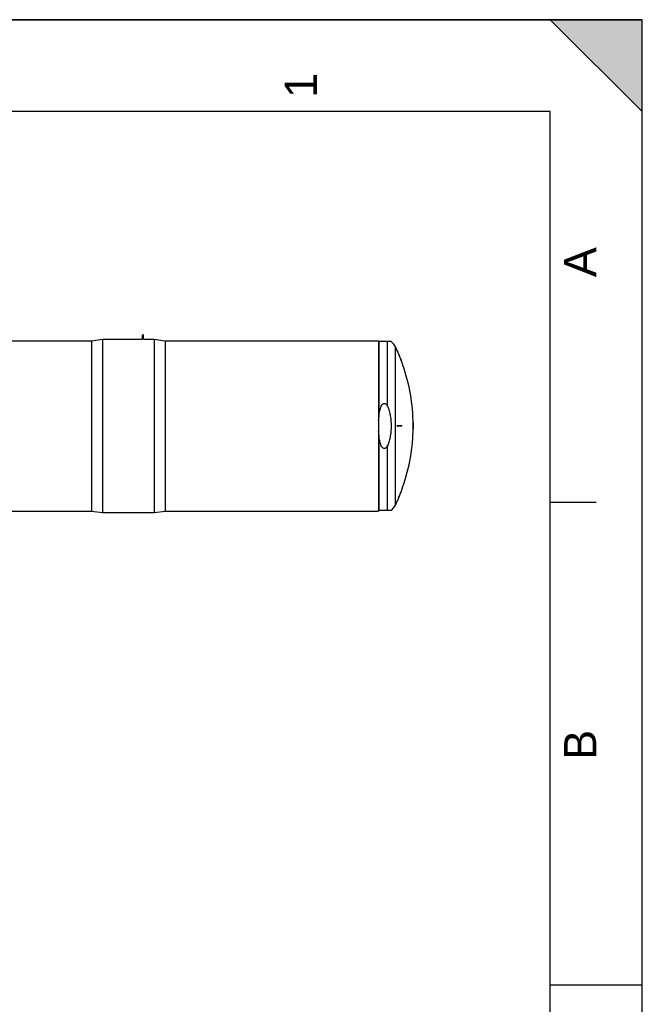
# Model space of a CAD drawing. Header units: millimetres. Extents: x 0 to 297, y 0 to 210.
# Tile 27 of 27: x 229 to 297, y 103 to 210. Entities that reach past the tile are written whole.
import ezdxf

# ---------------------------------------------------------------- set-up
doc = ezdxf.new("R2010")
doc.units = ezdxf.units.MM
doc.header["$LTSCALE"] = 16.335
doc.layers.get('0').update_dxf_attribs({"linetype": 'CONTINUOUS'})
doc.layers.add('AXES_REF', color=7, linetype='CONTINUOUS')
doc.layers.add('SURFACES', color=7, linetype='CONTINUOUS')
doc.styles.add('TEXTSTYLE_2', font='arial.ttf')

# ---------------------------------------------------------------- blocks, each defined once
blk = doc.blocks.new('MARGEA4_BL0', base_point=(148.51, 105.01))
at = {"color": 7, "linetype": 'Continuous'}
for p, q in [((297.01, 210.01), (0.01, 210.01)), ((287.01, 210.01), (297.01, 200.01)), ((297.01, 210.01), (287.01, 210.01)), ((297.01, 200.01), (287.01, 210.01)), ((297.01, 0.01), (297.01, 210.01)), ((297.01, 200.01), (297.01, 210.01)), ((297.01, 0.01), (297.01, 210.01)), ((287.01, 200.01), (10.01, 200.01)), ((287.01, 10.01), (287.01, 200.01)), ((292.01, 157.51), (287.01, 157.51)), ((297.01, 105.01), (287.01, 105.01))]:
    blk.add_line(p, q, dxfattribs=at)
blk.add_solid([(287.01, 210.01), (297.01, 200.01), (297.01, 210.01)], dxfattribs=at)
at = {"color": 5, "linetype": 'Continuous', "style": 'TEXTSTYLE_2', "oblique": 0}
for s, p in [('1', (261.64, 201.51)), ('A', (292.01, 182.01)), ('B', (292.01, 129.51))]:
    blk.add_text(s, height=3.5, rotation=90, dxfattribs=at).set_placement(p)

msp = doc.modelspace()

# ---------------------------------------------------------------- linework, layer by layer
at = {"color": 7, "linetype": 'Continuous'}
for p, q in [((0, 210), (297, 210)), ((297, 0), (297, 210)), ((297.01, 0.01), (297.01, 200.01)), ((242.68, 175.25), (242.68, 175.71)), ((242.78, 175.25), (242.78, 175.71)), ((203.65, 175.08), (237.13, 175.08)), ((238.33, 175.25), (242.68, 175.25)), ((242.78, 175.25), (243.93, 175.25)), ((245.13, 175.08), (268.33, 175.08)), ((268.33, 175.08), (268.33, 156.57)), ((269.7, 175.01), (268.37, 175.01)), ((270.38, 174.01), (270.36, 174.01)), ((270.87, 172.81), (270.85, 172.81)), ((272.11, 166.43), (272.08, 166.43)), ((270.36, 165.87), (270.87, 165.87)), ((270.87, 165.79), (270.36, 165.79)), ((272.08, 165.87), (272.12, 165.87)), ((272.12, 165.79), (272.08, 165.79)), ((272.11, 165.23), (272.08, 165.23)), ((270.87, 158.85), (270.85, 158.85)), ((270.38, 157.65), (270.36, 157.65)), ((193.13, 156.57), (237.13, 156.57)), ((245.13, 156.57), (268.33, 156.57)), ((268.37, 156.65), (269.7, 156.65))]:
    msp.add_line(p, q, dxfattribs=at)
at = {"color": 9, "linetype": 'Continuous'}
for p, q in [((268.37, 175.01), (268.37, 166.79)), ((269.31, 167.97), (269.31, 175.01)), ((268.37, 164.86), (268.37, 156.65)), ((269.31, 156.65), (269.31, 163.69))]:
    msp.add_line(p, q, dxfattribs=at)
at = {"color": 7, "linetype": 'Continuous'}
for centre, radius, start, end in [((242.73, 175.71), 0.05, 0, 180), ((251.96, 165.83), 20.14, 20.2792, 23.9652), ((251.96, 165.83), 20.16, 20.254, 23.9349), ((251.96, 165.83), 20.14, 0.1138, 1.7073), ((251.96, 165.83), 20.16, 0.1137, 1.7052), ((251.96, 165.83), 18.4, 359.8755, 0.1245), ((251.96, 165.83), 18.43, 359.8756, 0.1244), ((251.96, 165.83), 18.92, 359.8788, 0.1212), ((251.96, 165.83), 20.13, 359.8861, 0.1139), ((251.96, 165.83), 20.14, 358.2927, 359.8862), ((251.96, 165.83), 20.15, 359.8863, 0.1137), ((251.96, 165.83), 20.16, 358.2948, 359.8863), ((251.96, 165.83), 20.14, 336.0348, 339.7208), ((251.96, 165.83), 20.16, 336.0651, 339.746)]:
    msp.add_arc(centre, radius, start, end, dxfattribs=at)
for points, knots in [([(268.37, 166.79), (268.38, 166.97), (268.42, 167.24), (268.49, 167.6), (268.57, 167.86), (268.67, 168.06), (268.79, 168.21), (268.88, 168.27), (268.98, 168.28), (269.07, 168.26), (269.16, 168.19), (269.24, 168.09), (269.29, 168.01), (269.31, 167.97)], [0, 0, 0, 0, 0.250391, 0.375603, 0.500775, 0.625756, 0.688244, 0.750356, 0.781544, 0.812739, 0.87492, 0.937423, 1, 1, 1, 1]), ([(269.31, 167.97), (269.39, 167.8), (269.51, 167.46), (269.66, 166.74), (269.7, 166.19), (269.7, 165.83)], [0, 0, 0, 0, 0.249926, 0.500034, 1, 1, 1, 1]), ([(269.7, 165.83), (269.7, 165.46), (269.66, 164.91), (269.51, 164.2), (269.39, 163.85), (269.31, 163.69)], [0, 0, 0, 0, 0.499966, 0.750074, 1, 1, 1, 1]), ([(269.31, 163.69), (269.29, 163.65), (269.24, 163.57), (269.16, 163.46), (269.07, 163.39), (268.98, 163.37), (268.88, 163.38), (268.79, 163.45), (268.67, 163.59), (268.57, 163.8), (268.49, 164.06), (268.42, 164.41), (268.38, 164.68), (268.37, 164.86)], [0, 0, 0, 0, 0.062577, 0.12508, 0.187261, 0.218456, 0.249644, 0.311756, 0.374244, 0.499225, 0.624397, 0.749609, 1, 1, 1, 1])]:
    msp.add_open_spline(points, degree=3, knots=knots, dxfattribs=at)
for points in [[(268.33, 166.43), (268.34, 166.55), (268.36, 166.67), (268.37, 166.79)], [(268.37, 164.86), (268.36, 164.98), (268.34, 165.1), (268.33, 165.22)]]:
    msp.add_open_spline(points, degree=3, dxfattribs=at)
at = {"layer": 'AXES_REF', "color": 7, "linetype": 'Continuous'}
for p, q in [((237.13, 175.08), (238.33, 175.25)), ((237.13, 175.08), (237.13, 156.57)), ((238.33, 175.25), (238.33, 156.4)), ((243.93, 175.25), (245.13, 175.08)), ((243.93, 175.25), (243.93, 156.4)), ((245.13, 175.08), (245.13, 156.57)), ((237.13, 156.57), (238.33, 156.4)), ((238.33, 156.4), (243.93, 156.4)), ((243.93, 156.4), (245.13, 156.57))]:
    msp.add_line(p, q, dxfattribs=at)
at = {"layer": 'AXES_REF', "color": 9, "linetype": 'Continuous'}
msp.add_line((270.19, 157.29), (270.19, 174.37), dxfattribs=at)
at = {"layer": 'AXES_REF', "color": 7, "linetype": 'Continuous'}
for centre, radius, start, end in [((268.53, 173.59), 1.84, 25.0919, 50.5103), ((251.96, 165.83), 20.14, 23.9651, 25.0919), ((251.96, 165.83), 20.14, 1.7073, 20.2792), ((251.96, 165.83), 20.14, 339.7208, 358.2927), ((251.96, 165.83), 20.14, 334.9081, 336.0349), ((268.53, 158.07), 1.84, 309.4897, 334.9081)]:
    msp.add_arc(centre, radius, start, end, dxfattribs=at)
at = {"layer": 'SURFACES', "color": 7, "linetype": 'Continuous'}
msp.add_arc((251.96, 165.83), 20.16, 359.8863, 0.1137, dxfattribs=at)

# ---------------------------------------------------------------- block references
at = {"color": 2, "linetype": 'Continuous'}
msp.add_blockref('MARGEA4_BL0', (148.51, 105.01), dxfattribs=at)

doc.saveas('drawing.dxf')
